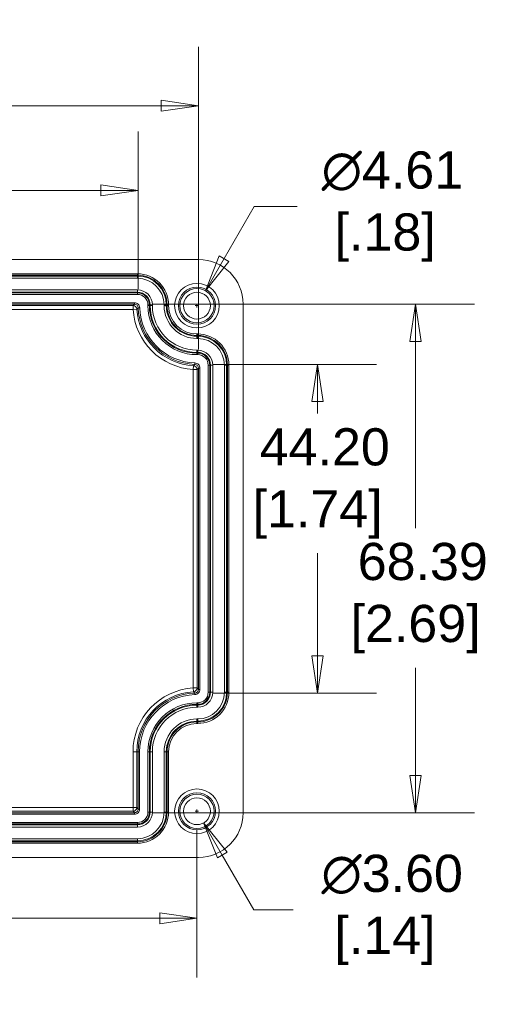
# Model space of a CAD drawing. Header units: millimetres. Extents: x 15 to 684, y 15 to 525.
# Tile 38 of 42: x 367 to 430, y 211 to 344. Entities that reach past the tile are written whole.
import ezdxf

# ---------------------------------------------------------------- set-up
doc = ezdxf.new("R2010")
doc.units = ezdxf.units.MM
doc.header["$LTSCALE"] = 2.5
for name, color, linetype, lineweight in [('Dimension (ANSI)', 7, 'Continuous', 9), ('Visible (ANSI)', 7, 'Continuous', 9), ('Visible Narrow (ANSI)', 7, 'Continuous', 9)]:
    doc.layers.add(name, color=color, linetype=linetype, lineweight=lineweight)
doc.styles.add('Note Text (ANSI)', font='arial.ttf')
doc.dimstyles.new('Default - mm (ANSI)', dxfattribs={"dimscale": 2.5, "dimtxt": 2, "dimasz": 2, "dimexe": 3.175, "dimexo": 1, "dimgap": 0.8, "dimtad": 0, "dimtih": 1, "dimtoh": 1, "dimrnd": 1e-08, "dimzin": 4, "dimdsep": 46, "dimtxsty": 'Note Text (ANSI)', "dimblk": 'Filled-1', "dimcen": 0.09, "dimdle": 10, "dimclrd": 256, "dimclre": 256, "dimclrt": 256, "dimadec": 1, "dimazin": 0, "dimtfac": 1.524, "dimtofl": 0, "dimtmove": 0, "dimatfit": 3, "dimfxl": 0, "dimtolj": 1, "dimtzin": 0, "dimlwd": -1, "dimlwe": -1, "dimarcsym": 0})

# ---------------------------------------------------------------- blocks, each defined once
blk = doc.blocks.new('Filled-1')
at = {"color": 0}
for p, q in [((0, 0), (-1, 0.15)), ((-1, 0.15), (-1, -0.15)), ((-1, 0), (0, 0)), ((-1, -0.15), (0, 0))]:
    blk.add_line(p, q, dxfattribs=at)
at = {"color": 0, "flags": 128}
blk.add_lwpolyline([(-1, -0.15), (0, 0), (-1, 0.15), (-1, -0.15)], dxfattribs=at)
at = {"color": 0}
blk.add_solid([(-1, -0.15), (0, 0), (-1, 0.15), (-1, -0.15)], dxfattribs=at)
blk = doc.blocks.new('*D20')
at = {"layer": 'Defpoints', "color": 0, "transparency": 16777216}
for p in [(277.38, 237.05), (390.38, 237.05), (390.38, 222.65)]:
    blk.add_point(p, dxfattribs=at)
at = {"layer": 'Dimension (ANSI)', "transparency": 16777216}
for p, q in [((277.38, 234.55), (277.38, 214.71)), ((390.38, 234.55), (390.38, 214.71)), ((282.38, 222.65), (320.39, 222.65)), ((385.38, 222.65), (347.36, 222.65))]:
    blk.add_line(p, q, dxfattribs=at)
at = {"layer": 'Dimension (ANSI)', "transparency": 16777216, "xscale": 5, "yscale": 5, "zscale": 5, "rotation": 180}
blk.add_blockref('Filled-1', (277.38, 222.65), dxfattribs=at)
at = {"layer": 'Dimension (ANSI)', "transparency": 16777216, "xscale": 5, "yscale": 5, "zscale": 5}
blk.add_blockref('Filled-1', (390.38, 222.65), dxfattribs=at)
at = {"layer": 'Dimension (ANSI)', "transparency": 16777216, "insert": (333.88, 222.65), "char_height": 5, "attachment_point": 5, "style": 'Note Text (ANSI)'}
blk.add_mtext('\\A1; 113.00\\P[4.45]', dxfattribs=at)
blk = doc.blocks.new('*D22')
at = {"layer": 'Defpoints', "color": 0, "transparency": 16777216}
for p in [(382.48, 320.55), (285.28, 304.74), (382.48, 304.76)]:
    blk.add_point(p, dxfattribs=at)
at = {"layer": 'Dimension (ANSI)', "transparency": 16777216}
for p, q in [((285.28, 307.24), (285.28, 328.48)), ((382.48, 307.26), (382.48, 328.48)), ((290.28, 320.55), (338.63, 320.55)), ((377.48, 320.55), (361.71, 320.55))]:
    blk.add_line(p, q, dxfattribs=at)
at = {"layer": 'Dimension (ANSI)', "transparency": 16777216, "xscale": 5, "yscale": 5, "zscale": 5, "rotation": 180}
blk.add_blockref('Filled-1', (285.28, 320.55), dxfattribs=at)
at = {"layer": 'Dimension (ANSI)', "transparency": 16777216, "xscale": 5, "yscale": 5, "zscale": 5}
blk.add_blockref('Filled-1', (382.48, 320.55), dxfattribs=at)
at = {"layer": 'Dimension (ANSI)', "transparency": 16777216, "insert": (350.17, 320.55), "char_height": 5, "attachment_point": 5, "style": 'Note Text (ANSI)'}
blk.add_mtext('\\A1; 97.20\\P[3.83]', dxfattribs=at)
blk = doc.blocks.new('*D23')
at = {"layer": 'Defpoints', "color": 0, "transparency": 16777216}
for p in [(381.98, 305.24), (381.98, 236.85), (419.75, 236.85)]:
    blk.add_point(p, dxfattribs=at)
at = {"layer": 'Dimension (ANSI)', "transparency": 16777216}
for p, q in [((384.48, 305.24), (427.69, 305.24)), ((419.75, 300.24), (419.75, 275.1)), ((419.75, 241.85), (419.75, 256.34)), ((384.48, 236.85), (427.69, 236.85))]:
    blk.add_line(p, q, dxfattribs=at)
at = {"layer": 'Dimension (ANSI)', "transparency": 16777216, "xscale": 5, "yscale": 5, "zscale": 5}
for p, rotation in [((419.75, 305.24), 90), ((419.75, 236.85), 270)]:
    blk.add_blockref('Filled-1', p, dxfattribs=dict(at, rotation=rotation))
at = {"layer": 'Dimension (ANSI)', "transparency": 16777216, "insert": (419.75, 265.72), "char_height": 5, "attachment_point": 5, "style": 'Note Text (ANSI)'}
blk.add_mtext('\\A1; 68.39\\P[2.69]', dxfattribs=at)
blk = doc.blocks.new('*D24')
at = {"layer": 'Defpoints', "color": 0, "transparency": 16777216}
for p in [(277.18, 331.94), (390.58, 296.65), (277.18, 288.65)]:
    blk.add_point(p, dxfattribs=at)
at = {"layer": 'Dimension (ANSI)', "transparency": 16777216}
for p, q in [((277.18, 291.15), (277.18, 339.88)), ((390.58, 299.15), (390.58, 339.88)), ((282.18, 331.94), (310.03, 331.94)), ((385.58, 331.94), (337.03, 331.94))]:
    blk.add_line(p, q, dxfattribs=at)
at = {"layer": 'Dimension (ANSI)', "transparency": 16777216, "xscale": 5, "yscale": 5, "zscale": 5, "rotation": 180}
blk.add_blockref('Filled-1', (277.18, 331.94), dxfattribs=at)
at = {"layer": 'Dimension (ANSI)', "transparency": 16777216, "xscale": 5, "yscale": 5, "zscale": 5}
blk.add_blockref('Filled-1', (390.58, 331.94), dxfattribs=at)
at = {"layer": 'Dimension (ANSI)', "transparency": 16777216, "insert": (323.53, 331.94), "char_height": 5, "attachment_point": 5, "style": 'Note Text (ANSI)'}
blk.add_mtext('\\A1; 113.39\\P[4.46]', dxfattribs=at)
blk = doc.blocks.new('*D25')
at = {"layer": 'Defpoints', "color": 0, "transparency": 16777216}
for p in [(390.09, 297.15), (390.09, 252.94), (406.58, 252.94)]:
    blk.add_point(p, dxfattribs=at)
at = {"layer": 'Dimension (ANSI)', "transparency": 16777216}
for p, q in [((392.59, 297.15), (414.52, 297.15)), ((406.58, 292.15), (406.58, 290.53)), ((406.58, 257.94), (406.58, 271.76)), ((392.59, 252.94), (414.52, 252.94))]:
    blk.add_line(p, q, dxfattribs=at)
at = {"layer": 'Dimension (ANSI)', "transparency": 16777216, "xscale": 5, "yscale": 5, "zscale": 5}
for p, rotation in [((406.58, 297.15), 90), ((406.58, 252.94), 270)]:
    blk.add_blockref('Filled-1', p, dxfattribs=dict(at, rotation=rotation))
at = {"layer": 'Dimension (ANSI)', "transparency": 16777216, "insert": (406.58, 281.14), "char_height": 5, "attachment_point": 5, "style": 'Note Text (ANSI)'}
blk.add_mtext('\\A1; 44.20\\P[1.74]', dxfattribs=at)
blk = doc.blocks.new('*D30')
at = {"layer": 'Defpoints', "color": 0, "transparency": 16777216}
for p in [(391.53, 307.04), (389.23, 303.05)]:
    blk.add_point(p, dxfattribs=at)
at = {"layer": 'Dimension (ANSI)', "transparency": 16777216}
for p, q in [((398.07, 318.37), (394.03, 311.37)), ((403.83, 318.37), (398.07, 318.37)), ((390.15, 305.05), (390.6, 305.05)), ((390.38, 304.82), (390.38, 305.27))]:
    blk.add_line(p, q, dxfattribs=at)
at = {"layer": 'Dimension (ANSI)', "transparency": 16777216, "xscale": 5, "yscale": 5, "zscale": 5, "rotation": 239.9999999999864}
blk.add_blockref('Filled-1', (391.53, 307.04), dxfattribs=at)
at = {"layer": 'Dimension (ANSI)', "transparency": 16777216, "insert": (415.67, 318.37), "char_height": 5, "attachment_point": 5, "style": 'Note Text (ANSI)'}
blk.add_mtext('\\A1; ∅4.61\\P[.18]', dxfattribs=at)
blk = doc.blocks.new('*D41')
at = {"layer": 'Defpoints', "color": 0, "transparency": 16777216}
for p in [(389.48, 238.61), (391.28, 235.49)]:
    blk.add_point(p, dxfattribs=at)
at = {"layer": 'Dimension (ANSI)', "transparency": 16777216}
for p, q in [((390.15, 237.05), (390.6, 237.05)), ((390.38, 236.82), (390.38, 237.27)), ((398.04, 223.78), (393.78, 231.16)), ((403.32, 223.78), (398.04, 223.78))]:
    blk.add_line(p, q, dxfattribs=at)
at = {"layer": 'Dimension (ANSI)', "transparency": 16777216, "xscale": 5, "yscale": 5, "zscale": 5, "rotation": 120.0000000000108}
blk.add_blockref('Filled-1', (391.28, 235.49), dxfattribs=at)
at = {"layer": 'Dimension (ANSI)', "transparency": 16777216, "insert": (415.64, 223.78), "char_height": 5, "attachment_point": 5, "style": 'Note Text (ANSI)'}
blk.add_mtext('\\A1; ∅3.60\\P[.14]', dxfattribs=at)

msp = doc.modelspace()

# ---------------------------------------------------------------- linework, layer by layer
at = {"layer": 'Visible (ANSI)'}
for p, q in [((277.1773, 311.2467), (390.5814, 311.2467)), ((396.5793, 305.2487), (396.5793, 236.8446)), ((390.5814, 230.8467), (277.1773, 230.8467))]:
    msp.add_line(p, q, dxfattribs=at)
for centre, radius in [((390.3793, 305.0467), 3), ((390.3793, 305.0467), 2.4911), ((390.3793, 305.0467), 2.3062), ((390.3793, 305.0467), 1.8), ((390.3793, 237.0467), 3), ((390.3793, 237.0467), 2.4911), ((390.3793, 237.0467), 2.3062), ((390.3793, 237.0467), 1.8)]:
    msp.add_circle(centre, radius, dxfattribs=at)
for centre, major_axis, start_param, end_param in [((390.5773, 305.2446), (-4.2455, -4.2455), 2.35653711, 3.9266482), ((390.5773, 236.8487), (4.2455, -4.2455), 5.49812976, 7.06824085)]:
    msp.add_ellipse(centre, major_axis=major_axis, ratio=0.999315, start_param=start_param, end_param=end_param, dxfattribs=at)
at = {"layer": 'Visible Narrow (ANSI)'}
for p, q in [((285.3793, 309.3365), (382.3793, 309.3365)), ((382.3793, 309.1367), (285.3793, 309.1367)), ((285.3793, 309.0306), (382.3793, 309.0306)), ((382.3793, 308.731), (285.3793, 308.731)), ((382.3793, 309.1367), (382.3793, 309.3365)), ((382.3793, 309.0306), (382.3793, 309.1367)), ((382.3793, 308.731), (382.3793, 309.0306)), ((285.3793, 307.1624), (382.3793, 307.1624)), ((382.3793, 306.8628), (285.3793, 306.8628)), ((285.3793, 306.7566), (382.3793, 306.7566)), ((382.3793, 306.5569), (285.3793, 306.5569)), ((382.3793, 306.8628), (382.3793, 307.1624)), ((382.3793, 306.8628), (382.3793, 306.7566)), ((382.3793, 306.7566), (382.3793, 306.5569)), ((285.7827, 305.4432), (381.9814, 305.4432)), ((381.9814, 305.2433), (285.7827, 305.2433)), ((285.9731, 305.0528), (381.7997, 305.0528)), ((381.7997, 304.5529), (381.7997, 305.0528)), ((381.7997, 304.5529), (382.2988, 304.5816)), ((381.9814, 305.2433), (381.9814, 305.4432)), ((382.6809, 304.7686), (382.481, 304.7614)), ((383.7895, 305.0467), (383.7895, 305.1467)), ((383.9892, 305.1467), (383.7895, 305.1467)), ((383.9892, 305.0467), (383.7895, 305.0467)), ((384.0954, 305.1467), (383.9892, 305.1467)), ((383.9892, 305.1467), (383.9892, 305.0467)), ((384.0954, 305.0467), (383.9892, 305.0467)), ((384.0954, 305.0467), (384.0954, 305.1467)), ((384.0954, 305.1467), (384.395, 305.1467)), ((384.0954, 305.0467), (384.395, 305.0467)), ((384.395, 305.1467), (384.395, 305.0467)), ((385.9636, 305.0467), (385.9636, 305.1467)), ((385.9636, 305.1467), (386.2632, 305.1467)), ((385.9636, 305.0467), (386.2632, 305.0467)), ((386.2632, 305.1467), (386.3694, 305.1467)), ((386.2632, 305.1467), (386.2632, 305.0467)), ((386.2632, 305.0467), (386.3694, 305.0467)), ((386.3694, 305.0467), (386.3694, 305.1467)), ((386.3694, 305.1467), (386.5691, 305.1467)), ((386.3694, 305.0467), (386.5691, 305.0467)), ((386.5691, 305.1467), (386.5691, 305.0467)), ((381.7997, 304.5529), (285.9731, 304.5529)), ((390.3793, 301.2365), (390.4793, 301.2365)), ((390.3793, 301.0367), (390.3793, 301.2365)), ((390.3793, 300.9306), (390.3793, 301.0367)), ((390.4793, 301.0367), (390.3793, 301.0367)), ((390.3793, 300.9306), (390.4793, 300.9306)), ((390.3793, 300.631), (390.3793, 300.9306)), ((390.4793, 300.631), (390.3793, 300.631)), ((390.4793, 301.0367), (390.4793, 301.2365)), ((390.4793, 300.9306), (390.4793, 301.0367)), ((390.4793, 300.631), (390.4793, 300.9306)), ((390.3793, 299.0624), (390.4793, 299.0624)), ((390.3793, 298.7628), (390.3793, 299.0624)), ((390.3793, 298.7628), (390.3793, 298.6566)), ((390.4793, 298.7628), (390.3793, 298.7628)), ((390.3793, 298.6566), (390.4793, 298.6566)), ((390.3793, 298.6566), (390.3793, 298.4569)), ((390.4793, 298.4569), (390.3793, 298.4569)), ((390.4793, 298.7628), (390.4793, 299.0624)), ((390.4793, 298.7628), (390.4793, 298.6566)), ((390.4793, 298.6566), (390.4793, 298.4569)), ((389.8855, 296.4671), (389.9142, 296.9662)), ((390.1012, 297.3482), (390.094, 297.1484)), ((390.5759, 253.4446), (390.5759, 296.6488)), ((390.7758, 296.6488), (390.5759, 296.6488)), ((390.7758, 296.6488), (390.7758, 253.4446)), ((391.8895, 253.0467), (391.8895, 297.0467)), ((392.0892, 297.0467), (391.8895, 297.0467)), ((392.1954, 297.0467), (392.0892, 297.0467)), ((392.0892, 297.0467), (392.0892, 253.0467)), ((392.1954, 253.0467), (392.1954, 297.0467)), ((392.1954, 297.0467), (392.495, 297.0467)), ((392.495, 297.0467), (392.495, 253.0467)), ((394.0636, 253.0467), (394.0636, 297.0467)), ((394.0636, 297.0467), (394.3632, 297.0467)), ((394.3632, 297.0467), (394.4694, 297.0467)), ((394.3632, 297.0467), (394.3632, 253.0467)), ((394.4694, 253.0467), (394.4694, 297.0467)), ((394.4694, 297.0467), (394.6691, 297.0467)), ((394.6691, 297.0467), (394.6691, 253.0467)), ((389.8855, 253.6263), (389.8855, 296.4671)), ((390.3854, 296.4671), (389.8855, 296.4671)), ((390.3854, 296.4671), (390.3854, 253.6263)), ((390.3854, 253.6263), (389.8855, 253.6263)), ((389.9142, 253.1272), (389.8855, 253.6263)), ((390.1012, 252.7451), (390.094, 252.945)), ((390.7758, 253.4446), (390.5759, 253.4446)), ((392.0892, 253.0467), (391.8895, 253.0467)), ((392.1954, 253.0467), (392.0892, 253.0467)), ((392.1954, 253.0467), (392.495, 253.0467)), ((394.0636, 253.0467), (394.3632, 253.0467)), ((394.3632, 253.0467), (394.4694, 253.0467)), ((394.4694, 253.0467), (394.6691, 253.0467)), ((390.3793, 251.6365), (390.4793, 251.6365)), ((390.3793, 251.4367), (390.3793, 251.6365)), ((390.4793, 251.4367), (390.4793, 251.6365)), ((390.4793, 251.4367), (390.3793, 251.4367)), ((390.3793, 251.3306), (390.3793, 251.4367)), ((390.3793, 251.3306), (390.4793, 251.3306)), ((390.3793, 251.031), (390.3793, 251.3306)), ((390.4793, 251.031), (390.3793, 251.031)), ((390.4793, 251.3306), (390.4793, 251.4367)), ((390.4793, 251.3306), (390.4793, 251.031)), ((390.3793, 249.4624), (390.4793, 249.4624)), ((390.3793, 249.4624), (390.3793, 249.1628)), ((390.3793, 249.1628), (390.3793, 249.0566)), ((390.4793, 249.1628), (390.3793, 249.1628)), ((390.3793, 249.0566), (390.4793, 249.0566)), ((390.3793, 249.0566), (390.3793, 248.8569)), ((390.4793, 249.4624), (390.4793, 249.1628)), ((390.4793, 249.1628), (390.4793, 249.0566)), ((390.4793, 249.0566), (390.4793, 248.8569)), ((390.4793, 248.8569), (390.3793, 248.8569)), ((381.7855, 237.5405), (381.7855, 245.0467)), ((382.2854, 245.0467), (381.7855, 245.0467)), ((382.2854, 245.0467), (382.4759, 245.0467)), ((382.2854, 245.0467), (382.2854, 237.5405)), ((382.4759, 237.35), (382.4759, 245.0467)), ((382.6758, 245.0467), (382.4759, 245.0467)), ((382.6758, 245.0467), (382.6758, 237.35)), ((383.7895, 236.9467), (383.7895, 245.0467)), ((383.9892, 245.0467), (383.7895, 245.0467)), ((384.0954, 245.0467), (383.9892, 245.0467)), ((383.9892, 245.0467), (383.9892, 236.9467)), ((384.0954, 236.9467), (384.0954, 245.0467)), ((384.395, 245.0467), (384.0954, 245.0467)), ((384.395, 245.0467), (384.395, 236.9467)), ((385.9636, 236.9467), (385.9636, 245.0467)), ((385.9636, 245.0467), (386.2632, 245.0467)), ((386.2632, 245.0467), (386.3694, 245.0467)), ((386.2632, 245.0467), (386.2632, 236.9467)), ((386.3694, 236.9467), (386.3694, 245.0467)), ((386.3694, 245.0467), (386.5691, 245.0467)), ((386.5691, 245.0467), (386.5691, 236.9467)), ((285.9589, 237.5405), (381.7855, 237.5405)), ((381.7855, 237.0406), (285.9589, 237.0406)), ((382.2854, 237.5405), (381.7855, 237.5405)), ((381.7855, 237.0406), (381.7855, 237.5405)), ((381.976, 236.8501), (381.7855, 237.0406)), ((382.2854, 237.5405), (382.4759, 237.35)), ((382.6758, 237.35), (382.4759, 237.35)), ((285.7772, 236.8501), (381.976, 236.8501)), ((381.976, 236.6501), (285.7772, 236.6501)), ((381.976, 236.6501), (381.976, 236.8501)), ((383.7895, 236.9467), (383.9892, 236.9467)), ((384.0954, 236.9467), (383.9892, 236.9467)), ((384.395, 236.9467), (384.0954, 236.9467)), ((386.2632, 236.9467), (385.9636, 236.9467)), ((386.2632, 236.9467), (386.3694, 236.9467)), ((386.5691, 236.9467), (386.3694, 236.9467)), ((285.3793, 235.5365), (382.3793, 235.5365)), ((382.3793, 235.3367), (285.3793, 235.3367)), ((285.3793, 235.2306), (382.3793, 235.2306)), ((382.3793, 234.931), (285.3793, 234.931)), ((382.3793, 235.5365), (382.3793, 235.3367)), ((382.3793, 235.2306), (382.3793, 235.3367)), ((382.3793, 234.931), (382.3793, 235.2306)), ((285.3793, 233.3624), (382.3793, 233.3624)), ((382.3793, 233.0628), (382.3793, 233.3624)), ((382.3793, 233.0628), (285.3793, 233.0628)), ((285.3793, 232.9566), (382.3793, 232.9566)), ((382.3793, 232.7569), (285.3793, 232.7569)), ((382.3793, 233.0628), (382.3793, 232.9566)), ((382.3793, 232.7569), (382.3793, 232.9566))]:
    msp.add_line(p, q, dxfattribs=at)
for centre, radius, start, end in [((382.3793, 305.1467), 4.1898, 0, 90), ((382.3793, 305.1467), 3.9901, 0, 90), ((382.3793, 305.1467), 3.8839, 0, 90), ((382.3793, 305.1467), 3.5843, 0, 90), ((382.3793, 305.1467), 2.0157, 0, 90), ((382.3793, 305.1467), 1.7161, 0, 90), ((382.3793, 305.1467), 1.6099, 0, 90), ((382.3793, 305.1467), 1.4102, 0, 90), ((390.3793, 305.0467), 8.0939, 183.294204, 266.705796), ((390.3793, 305.0467), 7.9034, 182.068778, 267.931222), ((390.3793, 305.0467), 7.7035, 182.068778, 267.931222), ((390.3793, 305.0467), 6.5898, 180, 270), ((390.3793, 305.0467), 6.3901, 180, 270), ((390.3793, 305.0467), 6.2839, 180, 270), ((390.3793, 305.0467), 5.9843, 180, 270), ((390.3793, 305.0467), 4.4157, 180, 270), ((390.3793, 305.0467), 4.1161, 180, 270), ((390.3793, 305.0467), 4.0099, 180, 270), ((390.3793, 305.0467), 3.8102, 180, 270), ((390.3793, 305.0467), 8.5938, 183.294204, 266.705796), ((390.4793, 297.0467), 4.1898, 0, 90), ((390.4793, 297.0467), 3.9901, 0, 90), ((390.4793, 297.0467), 3.8839, 0, 90), ((390.4793, 297.0467), 3.5843, 0, 90), ((390.4793, 297.0467), 2.0157, 0, 90), ((390.4793, 297.0467), 1.7161, 0, 90), ((390.4793, 297.0467), 1.6099, 0, 90), ((390.4793, 297.0467), 1.4102, 0, 90), ((390.3793, 245.0467), 8.5938, 93.294204, 180), ((390.3793, 245.0467), 8.0939, 93.294204, 180), ((390.3793, 245.0467), 7.9034, 92.068778, 180), ((390.4793, 253.0467), 4.1898, 270, 0), ((390.4793, 253.0467), 3.9901, 270, 0), ((390.4793, 253.0467), 3.8839, 270, 0), ((390.4793, 253.0467), 3.5843, 270, 0), ((390.4793, 253.0467), 2.0157, 270, 0), ((390.4793, 253.0467), 1.6099, 270, 0), ((390.4793, 253.0467), 1.7161, 270, 0), ((390.4793, 253.0467), 1.4102, 270, 0), ((390.3793, 245.0467), 7.7035, 92.068778, 180), ((390.3793, 245.0467), 6.5898, 90, 180), ((390.3793, 245.0467), 6.3901, 90, 180), ((390.3793, 245.0467), 6.2839, 90, 180), ((390.3793, 245.0467), 5.9843, 90, 180), ((390.3793, 245.0467), 4.4157, 90, 180), ((390.3793, 245.0467), 4.1161, 90, 180), ((390.3793, 245.0467), 4.0099, 90, 180), ((390.3793, 245.0467), 3.8102, 90, 180), ((382.3793, 236.9467), 4.1898, 270, 0), ((382.3793, 236.9467), 3.9901, 270, 0), ((382.3793, 236.9467), 3.8839, 270, 0), ((382.3793, 236.9467), 3.5843, 270, 0), ((382.3793, 236.9467), 2.0157, 270, 0), ((382.3793, 236.9467), 1.6099, 270, 0), ((382.3793, 236.9467), 1.7161, 270, 0), ((382.3793, 236.9467), 1.4102, 270, 0)]:
    msp.add_arc(centre, radius, start, end, dxfattribs=at)
for centre, major_axis, ratio, start_param, end_param in [((381.7997, 304.5529), (0.3636, -0.3432), 0.999712, 0.8142893, 2.32730336), ((389.8855, 296.4671), (0.3432, -0.3636), 0.999712, 0.8142893, 2.32730336), ((389.8855, 253.6263), (-0.3432, -0.3636), 0.999712, 0.8142893, 2.32730336), ((381.7855, 237.5405), (-0.3536, -0.3536), 0.99969546, 0.78555046, 2.3560422), ((381.9761, 237.3499), (0.3534, 0.3534), 0.99995134, 3.92672107, 5.49805689)]:
    msp.add_ellipse(centre, major_axis=major_axis, ratio=ratio, start_param=start_param, end_param=end_param, dxfattribs=at)
for points in [[(381.7997, 305.0528), (381.8596, 305.1163), (381.9202, 305.1798), (381.9814, 305.2433)], [(382.481, 304.7614), (382.4197, 304.7015), (382.3589, 304.6416), (382.2988, 304.5816)], [(390.5759, 296.6488), (390.5124, 296.5876), (390.4489, 296.527), (390.3854, 296.4671)], [(390.094, 252.945), (390.0342, 253.0063), (389.9742, 253.0671), (389.9142, 253.1272)], [(390.3854, 253.6263), (390.4489, 253.5664), (390.5124, 253.5058), (390.5759, 253.4446)]]:
    msp.add_open_spline(points, degree=3, dxfattribs=at)
for points, knots in [([(381.9814, 305.4432), (382.0717, 305.4432), (382.1601, 305.4253), (382.2432, 305.3917), (382.3262, 305.3582), (382.4029, 305.3092), (382.4672, 305.2473), (382.5957, 305.1233), (382.6744, 304.9491), (382.6809, 304.7686)], [0, 0, 0, 0, 0.00026704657, 0.00026704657, 0.00026704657, 0.00053409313, 0.00053409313, 0.00053409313, 0.00106818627, 0.00106818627, 0.00106818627, 0.00106818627]), ([(382.481, 304.7614), (382.4764, 304.8903), (382.4202, 305.0148), (382.2366, 305.1918), (382.1104, 305.2433), (381.9814, 305.2433)], [0, 0, 0, 0, 0.000385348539, 0.000385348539, 0.000770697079, 0.000770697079, 0.000770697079, 0.000770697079]), ([(389.9142, 296.9662), (389.917, 296.969), (389.9198, 296.9718), (389.9226, 296.9746), (389.9446, 296.9966), (389.9666, 297.0188), (389.9885, 297.041), (390.0237, 297.0766), (390.0589, 297.1124), (390.094, 297.1484)], [0.0004914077, 0.0004914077, 0.0004914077, 0.0004914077, 0.001, 0.001, 0.001, 0.005, 0.005, 0.005, 0.0114066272, 0.0114066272, 0.0114066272, 0.0114066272]), ([(390.5759, 296.6488), (390.5759, 296.7778), (390.5243, 296.9042), (390.3471, 297.0878), (390.2229, 297.1438), (390.094, 297.1484)], [0, 0, 0, 0, 0.000385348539, 0.000385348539, 0.000770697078, 0.000770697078, 0.000770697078, 0.000770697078]), ([(390.1012, 297.3482), (390.1915, 297.345), (390.2791, 297.3238), (390.3609, 297.2873), (390.4427, 297.2508), (390.5176, 297.1991), (390.5796, 297.1349), (390.7036, 297.0064), (390.7758, 296.8294), (390.7758, 296.6488)], [0, 0, 0, 0, 0.00026704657, 0.00026704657, 0.00026704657, 0.00053409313, 0.00053409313, 0.00053409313, 0.00106818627, 0.00106818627, 0.00106818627, 0.00106818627]), ([(390.094, 252.945), (390.2229, 252.9496), (390.3474, 253.0058), (390.5244, 253.1894), (390.5759, 253.3156), (390.5759, 253.4446)], [0, 0, 0, 0, 0.000385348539, 0.000385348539, 0.000770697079, 0.000770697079, 0.000770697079, 0.000770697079]), ([(390.7758, 253.4446), (390.7758, 253.3543), (390.7579, 253.2659), (390.7244, 253.1828), (390.6908, 253.0997), (390.6418, 253.0231), (390.5799, 252.9588), (390.456, 252.8303), (390.2817, 252.7516), (390.1012, 252.7451)], [0, 0, 0, 0, 0.00026704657, 0.00026704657, 0.00026704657, 0.00053409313, 0.00053409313, 0.00053409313, 0.00106818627, 0.00106818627, 0.00106818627, 0.00106818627]), ([(382.6758, 237.35), (382.6758, 237.1663), (382.6004, 236.9847), (382.3413, 236.7256), (382.1597, 236.6501), (381.976, 236.6501)], [2.35634678, 2.35634678, 2.35634678, 2.35634678, 3.14159265, 3.14159265, 3.92683852, 3.92683852, 3.92683852, 3.92683852])]:
    msp.add_open_spline(points, degree=3, knots=knots, dxfattribs=at)

# ---------------------------------------------------------------- dimensions: what is measured, and where the dimension line sits
at = {"layer": 'Dimension (ANSI)'}
for base, p1, p2, angle, text, override, picture, middle in [((277.1827, 331.9445), (390.5759, 296.6488), (277.1827, 288.6488), 180, ' <>\\X[4.46]', {"dimgap": 0.8, "dimtih": 0, "dimtoh": 0, "dimdec": 2, "dimpost": '\\X', "dimtol": 0, "dimlim": 0, "dimtp": 0, "dimtm": 0, "dimtdec": 2, "dimatfit": 1}, '*D24', (323.5333, 331.9445)), ((382.481, 320.5466), (285.2827, 304.7433), (382.481, 304.7614), 180, ' <>\\X[3.83]', {"dimgap": 0.8, "dimtih": 0, "dimtoh": 0, "dimdec": 2, "dimpost": '\\X', "dimtol": 0, "dimlim": 0, "dimtp": 0, "dimtm": 0, "dimtdec": 2, "dimatfit": 1}, '*D22', (350.1699, 320.5466)), ((419.7512, 236.8501), (381.9814, 305.2433), (381.976, 236.8501), 90, ' <>\\X[2.69]', {"dimgap": 0.8, "dimdec": 2, "dimpost": '\\X', "dimtol": 0, "dimlim": 0, "dimtp": 0, "dimtm": 0, "dimtdec": 2, "dimatfit": 1}, '*D23', (419.7512, 265.7199)), ((406.5785, 252.945), (390.094, 297.1484), (390.094, 252.945), 90, ' <>\\X[1.74]', {"dimgap": 0.8, "dimdec": 2, "dimpost": '\\X', "dimtol": 0, "dimlim": 0, "dimtp": 0, "dimtm": 0, "dimtdec": 2, "dimatfit": 1}, '*D25', (406.5785, 281.1438)), ((390.3793, 222.6484), (277.3793, 237.0467), (390.3793, 237.0467), 180, ' <>\\X[4.45]', {"dimgap": 0.8, "dimtih": 0, "dimtoh": 0, "dimdec": 2, "dimpost": '\\X', "dimtol": 0, "dimlim": 0, "dimtp": 0, "dimtm": 0, "dimtdec": 2, "dimatfit": 1}, '*D20', (333.8793, 222.6484))]:
    dim = msp.add_linear_dim(base=base, p1=p1, p2=p2, angle=angle, text=text, dimstyle='Default - mm (ANSI)', override=override, dxfattribs=at)
    dim.commit()
    dim.dimension.update_dxf_attribs({"geometry": picture, "text_midpoint": middle, "dimtype": 160})
for p1, p2, text, picture, middle in [((389.2262, 303.0494), (391.5324, 307.044), ' <>\\X[.18]', '*D30', (415.6688, 318.3712)), ((389.4793, 238.6055), (391.2793, 235.4878), ' <>\\X[.14]', '*D41', (415.6354, 223.7801))]:
    dim = msp.add_diameter_dim_2p(p1=p1, p2=p2, text=text, dimstyle='Default - mm (ANSI)', override={"dimgap": 0.8, "dimdec": 2, "dimlfac": 1, "dimpost": '\\X', "dimtol": 0, "dimlim": 0, "dimtp": 0, "dimtm": 0, "dimtdec": 2}, dxfattribs=at)
    dim.commit()
    dim.dimension.update_dxf_attribs({"geometry": picture, "text_midpoint": middle, "dimtype": 163})

doc.saveas('drawing.dxf')
